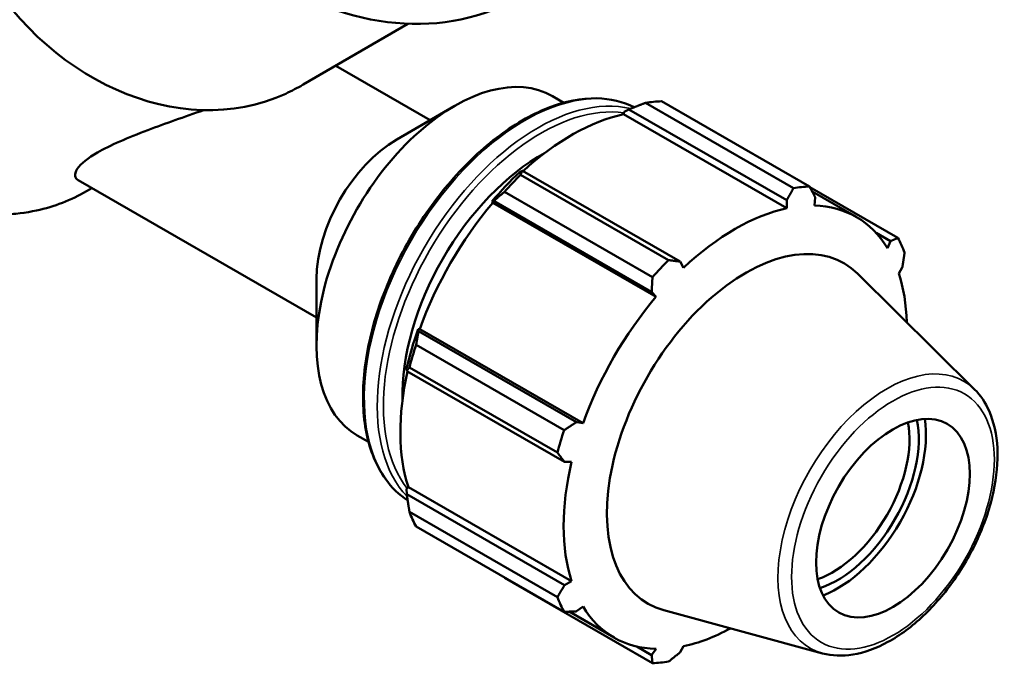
# Model space of a CAD drawing. Header units: millimetres. Extents: x 0 to 1021, y -389 to 801.
# Tile 9 of 10: x 930 to 1021, y 673 to 732. Entities that reach past the tile are written whole.
import ezdxf

# ---------------------------------------------------------------- set-up
doc = ezdxf.new("R2010")
doc.units = ezdxf.units.MM
doc.layers.add('Visible (ANSI)', color=7, linetype='Continuous', lineweight=50)
doc.layers.add('Visible Narrow (ANSI)', color=7, linetype='Continuous', lineweight=35)

msp = doc.modelspace()

# ---------------------------------------------------------------- linework, layer by layer
at = {"layer": 'Visible (ANSI)'}
for p, q in [((956.44, 725.979), (966.087, 731.577)), ((959.442, 727.721), (968.126, 722.72)), ((979.38, 724.92), (980.423, 724.319)), ((965.049, 720.934), (970.348, 724.009)), ((1001.552, 716.461), (987.938, 724.301)), ((989.42, 724.444), (1003.033, 716.605)), ((985.919, 723.252), (985.97, 723.469)), ((985.919, 723.252), (1000.937, 714.604)), ((985.97, 723.469), (986.412, 723.706)), ((986.412, 723.706), (1000.925, 715.349)), ((976.614, 718.064), (976.376, 717.944)), ((976.445, 717.683), (990.059, 709.843)), ((991.127, 709.706), (976.614, 718.064)), ((935.754, 717.181), (957.669, 704.561)), ((1011.16, 711.889), (1003.06, 716.553)), ((936.514, 716.179), (937.002, 716.462)), ((988.578, 708.28), (974.964, 716.12)), ((1003.269, 716.148), (1007.33, 713.81)), ((1003.479, 714.85), (1003.549, 715.603)), ((973.807, 715.234), (973.99, 715.296)), ((973.886, 715.105), (973.807, 715.234)), ((973.886, 715.105), (988.904, 706.457)), ((973.99, 715.296), (988.503, 706.939)), ((1000.925, 715.349), (1000.937, 714.604)), ((1009.15, 712.347), (1010.477, 711.582)), ((1010.477, 711.582), (1010.191, 710.955)), ((991.445, 709.138), (991.127, 709.706)), ((1018.201, 697.957), (1007.445, 708.599)), ((1011.244, 708.623), (1011.564, 709.175)), ((957.669, 708.118), (957.669, 701.992)), ((988.503, 706.939), (988.904, 706.457)), ((967.062, 703.296), (967.024, 703.484)), ((967.024, 703.484), (967.174, 703.48)), ((981.575, 694.939), (967.062, 703.296)), ((967.174, 703.48), (982.192, 694.832)), ((966.837, 702.044), (980.451, 694.205)), ((965.959, 699.901), (965.975, 699.637)), ((965.975, 699.637), (980.488, 691.28)), ((979.837, 692.138), (966.224, 699.978)), ((982.192, 694.832), (981.575, 694.939)), ((961.415, 693.723), (962.458, 693.122)), ((980.488, 691.28), (981.139, 691.287)), ((965.959, 688.809), (966.121, 688.961)), ((965.975, 688.309), (965.959, 688.809)), ((966.121, 688.961), (981.139, 680.313)), ((980.488, 679.951), (965.975, 688.309)), ((966.224, 686.69), (979.837, 678.851)), ((980.451, 677.491), (966.837, 685.331)), ((974.964, 680.615), (988.578, 672.775)), ((981.139, 680.313), (980.488, 679.951)), ((981.575, 677.544), (982.192, 677.98)), ((1004.221, 673.68), (989.617, 677.641)), ((980.909, 677.512), (985.053, 675.126)), ((988.503, 673.523), (987.143, 674.306)), ((988.904, 674.085), (988.503, 673.523)), ((991.127, 673.777), (991.445, 674.332))]:
    msp.add_line(p, q, dxfattribs=at)
for centre, major_axis, ratio, start_param, end_param in [((962.714, 757.84), (-13.782, 23.75), 0.815969, 0, 3.141593), ((944.027, 746.995), (-12.251, 21.111), 0.815969, 0, 3.060284), ((970.397, 709.322), (8.983, 15.599), 0.578093, 0, 3.141593), ((982.192, 702.53), (11.977, 20.798), 0.578093, 0.343502, 0.438029), ((981.173, 703.116), (11.138, 19.342), 0.578093, 0.478032, 1.071949), ((965.078, 712.385), (-5.229, -9.08), 0.578093, 3.928925, 5.495853), ((978.307, 704.767), (-8.983, -15.599), 0.578093, 3.898304, 5.526474), ((981.173, 703.116), (-11.258, -19.55), 0.578093, 4.23049, 4.405023), ((982.192, 702.53), (11.977, 20.798), 0.578093, 1.1289, 1.223427), ((995.805, 694.69), (11.977, 20.798), 0.578093, 0.343502, 0.438029), ((981.173, 703.116), (11.138, 19.342), 0.578093, 1.26343, 1.874295), ((996.191, 694.468), (11.138, 19.342), 0.578093, 5.975819, 6.586684), ((996.191, 694.468), (-11.138, -19.342), 0.578093, 3.619624, 4.23049), ((997.168, 693.905), (9.017, 15.658), 0.578093, 6.13202, 9.575944), ((995.805, 694.69), (11.977, 20.798), 0.578093, 5.841289, 5.935816), ((995.805, 694.69), (-11.977, -20.798), 0.578093, 4.270492, 4.36502), ((996.191, 694.468), (11.138, 19.342), 0.578093, 5.527313, 5.801286), ((996.191, 694.468), (-11.138, -19.342), 0.578093, 4.405023, 5.015888), ((981.173, 703.116), (-11.258, -19.55), 0.578093, 5.015888, 5.190421), ((982.192, 702.53), (11.977, 20.798), 0.578093, 1.914298, 2.008825), ((981.173, 703.116), (11.138, 19.342), 0.578093, 2.065615, 2.659693), ((1005.151, 689.308), (-4.99, -8.666), 0.578093, 0.587172, 2.554421), ((1005.576, 689.064), (5.29, 9.186), 0.578093, 3.711643, 5.713135), ((1005.576, 689.064), (5.759, 10.001), 0.578093, 3.765092, 5.659686), ((995.805, 694.69), (-11.977, -20.798), 0.578093, 5.055891, 5.150418), ((996.191, 694.468), (-11.138, -19.342), 0.578093, 5.190421, 5.801286), ((982.192, 702.53), (-11.977, -20.798), 0.578093, 5.841289, 5.935816), ((995.805, 694.69), (-11.977, -20.798), 0.578093, 5.841289, 5.935816), ((996.191, 694.468), (-11.138, -19.342), 0.578093, 5.975819, 6.586684), ((996.191, 694.468), (11.138, 19.342), 0.578093, 3.619624, 3.897465), ((995.805, 694.69), (-11.977, -20.798), 0.578093, 0.343502, 0.438029)]:
    msp.add_ellipse(centre, major_axis=major_axis, ratio=ratio, start_param=start_param, end_param=end_param, dxfattribs=at)
msp.add_ellipse((1010.702, 686.111), major_axis=(-4.99, -8.666), ratio=0.578093, dxfattribs=at)
for points, knots in [([(913.543, 755.762), (911.82, 754.761), (910.292, 753.427), (907.772, 750.222), (906.784, 748.35), (905.443, 744.244), (905.097, 742.008), (905.085, 737.399), (905.424, 735.026), (906.756, 730.389), (907.75, 728.126), (910.293, 723.941), (911.841, 722.02), (915.337, 718.716), (917.284, 717.334), (921.38, 715.254), (923.528, 714.555), (927.797, 713.918), (929.919, 713.975), (933.549, 714.76), (935.097, 715.357), (936.514, 716.179)], [4.715118, 4.715118, 4.715118, 4.715118, 5.029019, 5.029019, 5.345048, 5.345048, 5.664914, 5.664914, 5.98726, 5.98726, 6.310544, 6.310544, 6.634015, 6.634015, 6.957221, 6.957221, 7.279299, 7.279299, 7.59858, 7.59858, 7.856711, 7.856711, 7.856711, 7.856711]), ([(956.44, 725.979), (956.425, 725.97), (956.409, 725.961), (955.93, 725.685), (955.405, 725.413), (954.838, 725.142)], [2.1125403, 2.1125403, 2.1125403, 2.1125403, 2.1192061, 2.1192061, 2.3156594, 2.3156594, 2.3156594, 2.3156594]), ([(986.901, 723.9), (985.869, 724.421), (984.705, 724.696), (982.045, 724.747), (980.526, 724.445), (977.4, 723.224), (975.791, 722.292), (972.664, 719.895), (971.147, 718.428), (968.358, 715.116), (967.086, 713.27), (964.914, 709.384), (964.013, 707.344), (962.673, 703.272), (962.234, 701.24), (961.866, 697.385), (961.937, 695.562), (962.596, 692.314), (963.182, 690.887), (964.581, 688.927), (965.272, 688.254), (966.06, 687.738)], [5.531499, 5.531499, 5.531499, 5.531499, 5.808069, 5.808069, 6.12422, 6.12422, 6.446863, 6.446863, 6.770007, 6.770007, 7.092607, 7.092607, 7.415, 7.415, 7.737664, 7.737664, 8.060866, 8.060866, 8.383113, 8.383113, 8.608343, 8.608343, 8.608343, 8.608343]), ([(947.294, 723.642), (945.507, 723.005), (943.749, 722.4), (940.3, 721.1), (938.675, 720.402), (936.681, 719.245), (935.983, 718.708), (935.501, 717.989), (935.432, 717.764), (935.487, 717.413), (935.587, 717.277), (935.754, 717.181)], [2.969873, 2.969873, 2.969873, 2.969873, 3.568919, 3.568919, 4.267414, 4.267414, 4.765528, 4.765528, 5.014585, 5.014585, 5.231769, 5.231769, 5.231769, 5.231769]), ([(1004.221, 673.68), (1005.099, 673.442), (1006.048, 673.412), (1008.078, 673.742), (1009.166, 674.139), (1011.355, 675.335), (1012.455, 676.152), (1014.528, 678.103), (1015.5, 679.237), (1017.224, 681.705), (1017.976, 683.038), (1019.193, 685.775), (1019.656, 687.179), (1020.245, 689.933), (1020.369, 691.282), (1020.243, 693.795), (1019.993, 694.96), (1019.208, 696.732), (1018.757, 697.406), (1018.201, 697.957)], [2.509294, 2.509294, 2.509294, 2.509294, 2.798029, 2.798029, 3.116247, 3.116247, 3.447868, 3.447868, 3.778826, 3.778826, 4.108157, 4.108157, 4.43757, 4.43757, 4.768704, 4.768704, 5.100029, 5.100029, 5.348555, 5.348555, 5.348555, 5.348555])]:
    msp.add_open_spline(points, degree=3, knots=knots, dxfattribs=at)
for points, weights in [([(986.412, 723.706), (987.153, 724.001), (987.938, 724.301)], [1.0057403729, 1.01096369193, 1.01538457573]), ([(976.445, 717.683), (976.525, 717.881), (976.614, 718.064)], [1.01538457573, 1.01096369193, 1.0057403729]), ([(1003.033, 716.605), (1003.298, 716.092), (1003.549, 715.603)], [1, 1.00345940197, 1.0061087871]), ([(973.99, 715.296), (974.46, 715.704), (974.964, 716.12)], [1.0057403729, 1.01096369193, 1.01538457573]), ([(1000.925, 715.349), (1001.234, 715.892), (1001.552, 716.461)], [1.0061087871, 1.00345940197, 1]), ([(1010.477, 711.582), (1010.814, 711.731), (1011.16, 711.889)], [1.0061087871, 1.00345940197, 1]), ([(1011.773, 710.529), (1011.669, 709.837), (1011.564, 709.175)], [1, 1.00345940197, 1.0061087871]), ([(990.059, 709.843), (990.606, 709.772), (991.127, 709.706)], [1, 1.00345940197, 1.0061087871]), ([(988.503, 706.939), (988.542, 707.595), (988.578, 708.28)], [1.0061087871, 1.00345940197, 1]), ([(966.837, 702.044), (966.945, 702.687), (967.062, 703.296)], [1.01538457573, 1.01096369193, 1.0057403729]), ([(965.975, 699.637), (966.09, 699.808), (966.224, 699.978)], [1.0057403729, 1.01096369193, 1.01538457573]), ([(980.451, 694.205), (981.027, 694.578), (981.575, 694.939)], [1, 1.00345940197, 1.0061087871]), ([(980.488, 691.28), (980.172, 691.699), (979.837, 692.138)], [1.0061087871, 1.00345940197, 1]), ([(966.224, 686.69), (966.09, 687.52), (965.975, 688.309)], [1.01538457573, 1.01096369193, 1.0057403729]), ([(974.964, 680.615), (974.938, 680.648), (974.913, 680.68)], [1.01538457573, 1.01516054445, 1.01493445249]), ([(979.837, 678.851), (980.172, 679.411), (980.488, 679.951)], [1, 1.00345940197, 1.0061087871]), ([(981.575, 677.544), (981.027, 677.517), (980.451, 677.491)], [1.0061087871, 1.00345940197, 1]), ([(988.578, 672.775), (988.542, 673.155), (988.503, 673.523)], [1, 1.00345940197, 1.0061087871]), ([(991.127, 673.777), (990.606, 673.356), (990.059, 672.919)], [1.0061087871, 1.00345940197, 1])]:
    msp.add_rational_spline(points, weights, degree=2, dxfattribs=at)
at = {"layer": 'Visible Narrow (ANSI)'}
for centre, major_axis, ratio, start_param, end_param in [((925.029, 735.97), (11.485, -19.791), 0.815969, 3.141593, 6.283185), ((976.832, 705.616), (-10.42, -18.094), 0.578093, 3.174611, 6.248927), ((978.024, 704.93), (10.42, 18.094), 0.578093, 0.16589, 2.97422), ((978.307, 704.767), (-10.22, -17.748), 0.578093, 3.368906, 6.051489), ((1010.142, 686.434), (7.07, 12.278), 0.578093, 6.13202, 9.575944)]:
    msp.add_ellipse(centre, major_axis=major_axis, ratio=ratio, start_param=start_param, end_param=end_param, dxfattribs=at)
msp.add_ellipse((1010.702, 686.111), major_axis=(-6.582, -11.43), ratio=0.578093, dxfattribs=at)

doc.saveas('drawing.dxf')
